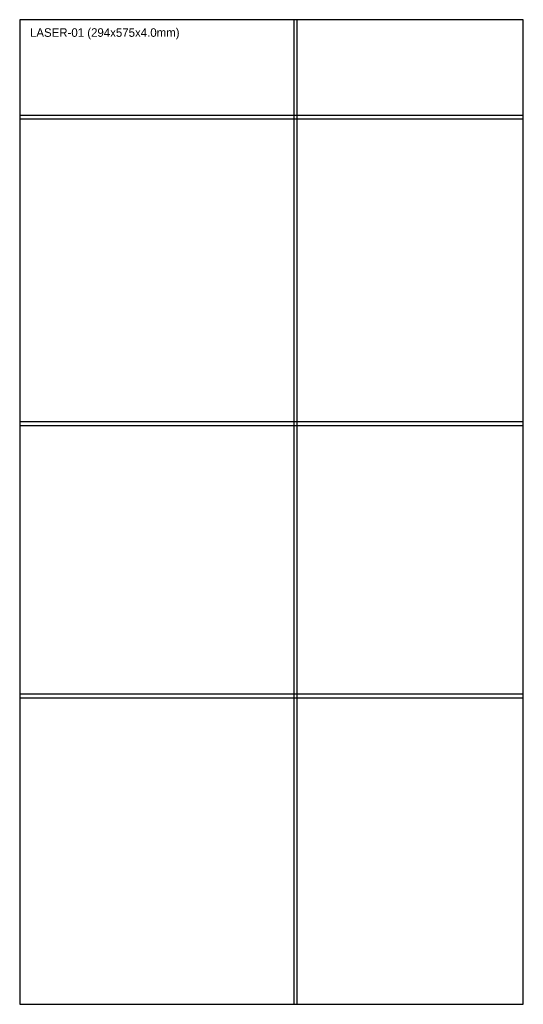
# Model space of a CAD drawing. Header units: metres. Extents: x 0 to 294, y 0 to 575.
import ezdxf

# ---------------------------------------------------------------- set-up
doc = ezdxf.new("R2010")
doc.units = ezdxf.units.M

msp = doc.modelspace()

# ---------------------------------------------------------------- linework, layer by layer
at = {"layer": 'CORTE_EXTERNO'}
for p, q in [((294, 574.9), (0, 574.9)), ((0, 574.9), (0, 0)), ((294, 0), (294, 574.9)), ((0, 0), (294, 0))]:
    msp.add_line(p, q, dxfattribs=at)
at = {"layer": 'SULCO_GRADE_SUICA_2MM_PROF_1_8MM'}
for p, q in [((162, 574.9), (160, 574.9)), ((160, 574.9), (160, 0)), ((162, 0), (162, 574.9)), ((294, 519), (0, 519)), ((0, 519), (0, 517)), ((294, 517), (294, 519)), ((0, 517), (294, 517)), ((294, 340), (0, 340)), ((0, 340), (0, 338)), ((294, 338), (294, 340)), ((0, 338), (294, 338)), ((294, 181), (0, 181)), ((0, 181), (0, 179)), ((0, 179), (294, 179)), ((294, 179), (294, 181)), ((160, 0), (162, 0))]:
    msp.add_line(p, q, dxfattribs=at)

# ---------------------------------------------------------------- texts
at = {"layer": 'LEGENDA'}
msp.add_text('LASER-01 (294x575x4.0mm)', height=5, dxfattribs=at).set_placement((6, 564.9))

doc.saveas('drawing.dxf')
